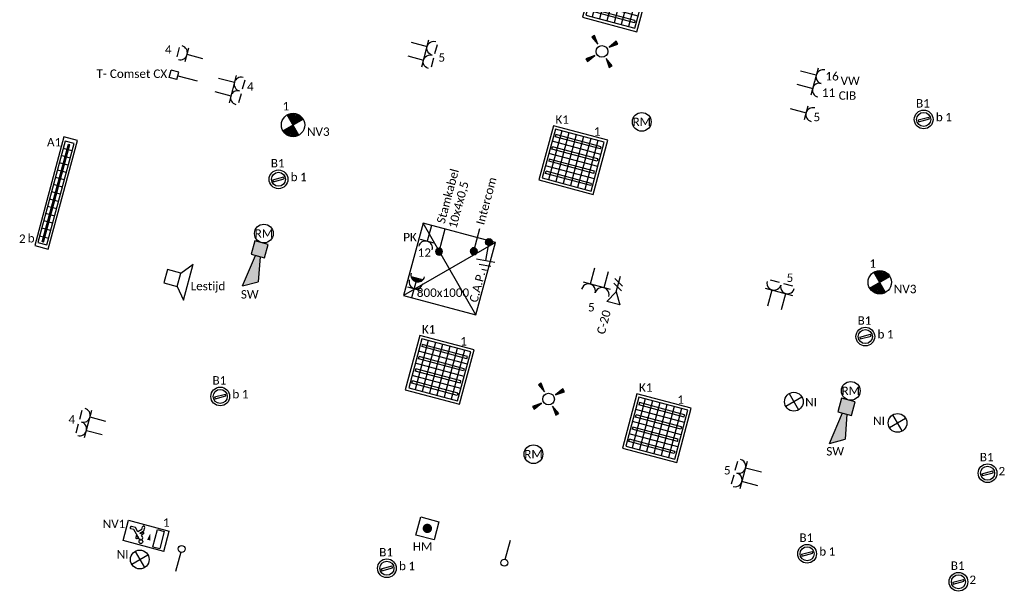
# Model space of a CAD drawing. Header units: millimetres. Extents: x -197899 to 120983, y -4228 to 45370.
# Tile 169 of 200: x 9922 to 20434, y 4915 to 11038. Entities that reach past the tile are written whole.
import ezdxf
from ezdxf.enums import TextEntityAlignment as Align

# ---------------------------------------------------------------- set-up
doc = ezdxf.new("R2010")
doc.units = ezdxf.units.MM
for name, color, linetype in [('BL$9----', 1, 'Continuous'), ('EL6121--', 3, 'Continuous'), ('EL6132--', 3, 'Continuous'), ('EL6222--', 3, 'Continuous'), ('EL6311--', 3, 'Continuous'), ('EL6350--', 3, 'Continuous'), ('EL6421--', 3, 'Continuous'), ('EL6422--', 3, 'Continuous'), ('EL6441--', 3, 'Continuous'), ('EL6511--', 3, 'Continuous'), ('EL6811--', 3, 'Continuous')]:
    doc.layers.add(name, color=color, linetype=linetype)
doc.styles.add('STABICAD-012', font='ISOCP.SHX', dxfattribs={"height": 1.2})
doc.styles.add('STABICAD-018', font='calibri.ttf', dxfattribs={"height": 180})

# ---------------------------------------------------------------- blocks, each defined once
blk = doc.blocks.new('E00125CP')
at = {"color": 0, "linetype": 'Continuous'}
for p, q in [((-2.5, 6.5), (-0.5, 6.5)), ((0.5, 6.5), (2.5, 6.5))]:
    blk.add_line(p, q, dxfattribs=at)
blk = doc.blocks.new('*U354')
at = {"color": 0, "linetype": 'Continuous'}
for p, q in [((-3, 4.5), (3, 4.5)), ((-1.5, 1), (-1.5, 4.5)), ((1.5, 1), (1.5, 4.5))]:
    blk.add_line(p, q, dxfattribs=at)
for centre in [(-1.5, 6), (1.5, 6)]:
    blk.add_arc(centre, 1.5, 180, 0, dxfattribs=at)
at = {"color": 0, "linetype": 'ByBlock'}
blk.add_blockref('E00125CP', (0, 0), dxfattribs=at)
at = {"color": 0, "linetype": 'Continuous', "style": 'STABICAD-018'}
for tag, p in [('PANEL', (0, 11.5)), ('CIRCUIT', (0, 8.5)), ('SUBCIRCUIT', (4.5, 8.5)), ('ARTICLECODE', (0, 0))]:
    blk.add_attdef(tag, text='', height=1.8, dxfattribs=at).set_placement(p, align=Align.MIDDLE)
at = {"color": 0, "linetype": 'Continuous', "style": 'STABICAD-018', "flags": 1}
blk.add_attdef('POWERCODE', text='', height=1.8, dxfattribs=at).set_placement((13, 8.5), align=Align.MIDDLE)
blk = doc.blocks.new('*U353')
at = {"color": 0, "linetype": 'Continuous'}
for p, q in [((-3, 4.5), (3, 4.5)), ((-1.5, 1), (-1.5, 4.5)), ((1.5, 1), (1.5, 4.5))]:
    blk.add_line(p, q, dxfattribs=at)
for centre in [(-1.5, 6), (1.5, 6)]:
    blk.add_arc(centre, 1.5, 180, 0, dxfattribs=at)
at = {"color": 0, "linetype": 'ByBlock'}
blk.add_blockref('E00125CP', (0, 0), dxfattribs=at)
at = {"color": 0, "linetype": 'Continuous', "style": 'STABICAD-018'}
for tag, p in [('PANEL', (0, 11.5)), ('CIRCUIT', (0, 8.5)), ('SUBCIRCUIT', (4.5, 8.5)), ('ARTICLECODE', (0, 0))]:
    blk.add_attdef(tag, text='', height=1.8, dxfattribs=at).set_placement(p, align=Align.MIDDLE)
at = {"color": 0, "linetype": 'Continuous', "style": 'STABICAD-018', "flags": 1}
blk.add_attdef('POWERCODE', text='', height=1.8, dxfattribs=at).set_placement((13, 8.5), align=Align.MIDDLE)
blk = doc.blocks.new('*U355')
at = {"color": 0, "linetype": 'Continuous'}
for p, q in [((-3, 4.5), (3, 4.5)), ((-1.5, 1), (-1.5, 4.5)), ((1.5, 1), (1.5, 4.5))]:
    blk.add_line(p, q, dxfattribs=at)
for centre in [(-1.5, 6), (1.5, 6)]:
    blk.add_arc(centre, 1.5, 180, 0, dxfattribs=at)
at = {"color": 0, "linetype": 'ByBlock'}
blk.add_blockref('E00125CP', (0, 0), dxfattribs=at)
at = {"color": 0, "linetype": 'Continuous', "style": 'STABICAD-018'}
for tag, p in [('PANEL', (0, 11.5)), ('CIRCUIT', (0, 8.5)), ('SUBCIRCUIT', (4.5, 8.5)), ('ARTICLECODE', (0, 0))]:
    blk.add_attdef(tag, text='', height=1.8, dxfattribs=at).set_placement(p, align=Align.MIDDLE)
at = {"color": 0, "linetype": 'Continuous', "style": 'STABICAD-018', "flags": 1}
blk.add_attdef('POWERCODE', text='', height=1.8, dxfattribs=at).set_placement((13, 8.5), align=Align.MIDDLE)
blk = doc.blocks.new('*U322')
at = {"color": 0, "linetype": 'Continuous'}
for p, q in [((-3, 4.5), (3, 4.5)), ((-1.5, 1), (-1.5, 4.5)), ((1.5, 1), (1.5, 4.5))]:
    blk.add_line(p, q, dxfattribs=at)
for centre in [(-1.5, 6), (1.5, 6)]:
    blk.add_arc(centre, 1.5, 180, 0, dxfattribs=at)
at = {"color": 0, "linetype": 'ByBlock'}
blk.add_blockref('E00125CP', (0, 0), dxfattribs=at)
at = {"color": 0, "linetype": 'Continuous', "style": 'STABICAD-018'}
for tag, p in [('PANEL', (0, 11.5)), ('CIRCUIT', (0, 8.5)), ('SUBCIRCUIT', (4.5, 8.5)), ('ARTICLECODE', (0, 0))]:
    blk.add_attdef(tag, text='', height=1.8, dxfattribs=at).set_placement(p, align=Align.MIDDLE)
at = {"color": 0, "linetype": 'Continuous', "style": 'STABICAD-018', "flags": 1}
blk.add_attdef('POWERCODE', text='', height=1.8, dxfattribs=at).set_placement((13, 8.5), align=Align.MIDDLE)
blk = doc.blocks.new('E00411')
for p, q in [((-2.4, 2.89), (-2.89, 2.4)), ((-2.89, 2.4), (-1.24, 1.24)), ((-1.24, 1.24), (-2.4, 2.89)), ((2.4, 2.89), (1.24, 1.24)), ((1.24, 1.24), (2.89, 2.4)), ((2.89, 2.4), (2.4, 2.89)), ((-1.24, -1.24), (-2.89, -2.4)), ((-2.4, -2.89), (-1.24, -1.24)), ((1.24, -1.24), (2.4, -2.89)), ((2.89, -2.4), (1.24, -1.24)), ((-2.89, -2.4), (-2.4, -2.89)), ((2.4, -2.89), (2.89, -2.4))]:
    blk.add_line(p, q)
at = {"color": 0, "linetype": 'Continuous'}
blk.add_circle((0, 0), 1.25, dxfattribs=at)
for points in [[(-2.89, 2.4), (-2.4, 2.89), (-1.24, 1.24)], [(2.4, 2.89), (2.89, 2.4), (1.24, 1.24)], [(-2.4, -2.89), (-2.89, -2.4), (-1.24, -1.24)], [(2.89, -2.4), (2.4, -2.89), (1.24, -1.24)]]:
    blk.add_solid(points, dxfattribs=at)
at = {"color": 0, "linetype": 'Continuous', "style": 'STABICAD-018'}
for tag, p in [('SWITCHCODE', (0, 4.64)), ('ARTICLECODE', (0, 0))]:
    blk.add_attdef(tag, text='', height=1.8, dxfattribs=at).set_placement(p, align=Align.MIDDLE)
blk = doc.blocks.new('111304CP')
at = {"color": 0, "linetype": 'Continuous'}
blk.add_line((1, 6.5), (-1, 6.5), dxfattribs=at)
blk = doc.blocks.new('*U383')
at = {"color": 0, "linetype": 'Continuous'}
for p, q in [((-1.5, 4.5), (1.5, 4.5)), ((0, 1), (0, 4.5))]:
    blk.add_line(p, q, dxfattribs=at)
blk.add_arc((0, 6), 1.5, 180, 0, dxfattribs=at)
at = {"color": 0, "linetype": 'ByBlock'}
blk.add_blockref('111304CP', (0, 0), dxfattribs=at)
at = {"color": 0, "linetype": 'Continuous', "style": 'STABICAD-018'}
for tag, p in [('PANEL', (0, 11.5)), ('CIRCUIT', (0, 8.5)), ('SUBCIRCUIT', (4.5, 8.5)), ('ARTICLECODE', (0, 0))]:
    blk.add_attdef(tag, text='', height=1.8, dxfattribs=at).set_placement(p, align=Align.MIDDLE)
at = {"color": 0, "linetype": 'Continuous', "style": 'STABICAD-018', "flags": 1}
blk.add_attdef('POWERCODE', text='', height=1.8, dxfattribs=at).set_placement((13, 8.5), align=Align.MIDDLE)
blk = doc.blocks.new('111304')
at = {"color": 0, "linetype": 'Continuous'}
for p, q in [((-1.5, 4.5), (1.5, 4.5)), ((0, 1), (0, 4.5))]:
    blk.add_line(p, q, dxfattribs=at)
blk.add_arc((0, 6), 1.5, 180, 0, dxfattribs=at)
at = {"color": 0, "linetype": 'Continuous', "style": 'STABICAD-018'}
for tag, p in [('PANEL', (0, 11.5)), ('CIRCUIT', (0, 8.5)), ('SUBCIRCUIT', (4.5, 8.5)), ('ARTICLECODE', (0, 0))]:
    blk.add_attdef(tag, text='', height=1.8, dxfattribs=at).set_placement(p, align=Align.MIDDLE)
at = {"color": 0, "linetype": 'Continuous', "style": 'STABICAD-018', "flags": 1}
blk.add_attdef('POWERCODE', text='', height=1.8, dxfattribs=at).set_placement((13, 8.5), align=Align.MIDDLE)
blk = doc.blocks.new('*U328')
at = {"color": 0, "linetype": 'Continuous'}
for p, q in [((-3, 4.5), (3, 4.5)), ((-1.5, 1), (-1.5, 4.5)), ((1.5, 1), (1.5, 4.5))]:
    blk.add_line(p, q, dxfattribs=at)
for centre in [(-1.5, 6), (1.5, 6)]:
    blk.add_arc(centre, 1.5, 180, 0, dxfattribs=at)
at = {"color": 0, "linetype": 'ByBlock'}
blk.add_blockref('E00125CP', (0, 0), dxfattribs=at)
at = {"color": 0, "linetype": 'Continuous', "style": 'STABICAD-018'}
for tag, p in [('PANEL', (0, 11.5)), ('CIRCUIT', (0, 8.5)), ('SUBCIRCUIT', (4.5, 8.5)), ('ARTICLECODE', (0, 0))]:
    blk.add_attdef(tag, text='', height=1.8, dxfattribs=at).set_placement(p, align=Align.MIDDLE)
at = {"color": 0, "linetype": 'Continuous', "style": 'STABICAD-018', "flags": 1}
blk.add_attdef('POWERCODE', text='', height=1.8, dxfattribs=at).set_placement((13, 8.5), align=Align.MIDDLE)
blk = doc.blocks.new('1115C2J')
at = {"color": 0, "linetype": 'Continuous'}
for p, q in [((-4.5, 5.5), (4.5, 5.5)), ((-4.5, 1), (-4.5, 5.5)), ((-2.68, 4.35), (-3.52, 4.35)), ((-1.94, 3.61), (-2.68, 4.35)), ((-1.24, 4.31), (-1.94, 3.61)), ((-1.24, 4.31), (-1.24, 4.91)), ((-0.76, 4.11), (-0.76, 4.91)), ((2, 5.15), (3.5, 5.15)), ((2, 1.35), (2, 5.15)), ((3.5, 5.15), (3.5, 1.35)), ((4.5, 1), (4.5, 5.5)), ((-2.88, 3.87), (-3.52, 3.87)), ((-1.27, 2.26), (-2.88, 3.87)), ((-1.94, 2.93), (-2.04, 2.83)), ((-2.04, 2.83), (-2.04, 2.34)), ((-0.99, 2.14), (-1.84, 2.14)), ((-1.71, 2.7), (-1.72, 2.7)), ((-1.72, 2.7), (-1.72, 2.46)), ((-1.47, 2.46), (-1.72, 2.46)), ((-1.37, 3.5), (-0.76, 4.11)), ((-1.23, 3.35), (-1.37, 3.5)), ((-0.87, 3.71), (-1.23, 3.35)), ((-0.65, 3.49), (-1.01, 3.13)), ((-0.71, 2.83), (-1.01, 3.13)), ((4.5, 1), (-4.5, 1)), ((2, 1.35), (3.5, 1.35))]:
    blk.add_line(p, q, dxfattribs=at)
blk.add_lwpolyline([(0.75, 4, 0, 0.7, 0), (0.75, 2.5, 0.7, 0.7, 0)], format="xyseb", dxfattribs=at)
blk.add_circle((-0.76, 1.75), 0.4, dxfattribs=at)
for centre, radius, start, end in [((-3.52, 4.11), 0.24, 90, 270), ((-1, 4.91), 0.24, 0, 180), ((-1.84, 2.34), 0.2, 180, 270), ((-0.99, 2.54), 0.4, 225, 45), ((-0.76, 3.6), 0.16, 315, 135)]:
    blk.add_arc(centre, radius, start, end, dxfattribs=at)
at = {"color": 0, "linetype": 'Continuous', "style": 'STABICAD-018'}
for tag, p in [('PANEL', (0, 15.17)), ('CIRCUIT', (0, 12.17)), ('SUBCIRCUIT', (4.5, 12.17)), ('LIGHTFIXTURECODE', (0, 8))]:
    blk.add_attdef(tag, text='', height=1.8, dxfattribs=at).set_placement(p, align=Align.MIDDLE)
blk = doc.blocks.new('*U512')
at = {"linetype": 'Continuous'}
for p, q in [((-57, -21), (47, 39)), ((-47, -39), (57, 21)), ((57, 21), (47, 39)), ((-57, -21), (-47, -39))]:
    blk.add_line(p, q, dxfattribs=at)
for radius in [100, 75]:
    blk.add_circle((0, 0), radius, dxfattribs=at)
at = {"color": 0, "linetype": 'Continuous', "style": 'STABICAD-018'}
for tag, p in [('LIGHTFIXTURECODE', (0, 225)), ('PANEL', (0, -225))]:
    blk.add_attdef(tag, text='', height=180, dxfattribs=at).set_placement(p, align=Align.MIDDLE)
for tag, p in [('CIRCUIT', (150, 0)), ('SWITCHCODE', (250, 0)), ('SUBCIRCUIT', (350, 0))]:
    blk.add_attdef(tag, text='', height=180, dxfattribs=at).set_placement(p, align=Align.MIDDLE_LEFT)
blk = doc.blocks.new('VB654NVI')
at = {"color": 0, "linetype": 'Continuous'}
for p, q in [((-1.41, 1.59), (1.41, 4.41)), ((-1.41, 4.41), (1.41, 1.59))]:
    blk.add_line(p, q, dxfattribs=at)
blk.add_circle((0, 3), 2, dxfattribs=at)
at = {"color": 0, "linetype": 'Continuous', "style": 'STABICAD-018'}
for tag, p in [('ARTICLECODE', (-2.66, 12.86)), ('FIREPROTECTION_PANEL', (0, 9.85)), ('CODING', (0, 7))]:
    blk.add_attdef(tag, text='', height=1.8, dxfattribs=at).set_placement(p, align=Align.MIDDLE)
blk = doc.blocks.new('E00124')
at = {"color": 0, "linetype": 'Continuous'}
for p, q in [((-2, 5), (2, 5)), ((-2, 1), (-2, 5)), ((2, 5), (2, 1)), ((2, 1), (-2, 1))]:
    blk.add_line(p, q, dxfattribs=at)
at = {"color": 0, "linetype": 'Continuous', "const_width": 1}
blk.add_lwpolyline([(-0.5, 3, 1), (0.5, 3, 1)], format="xyb", close=True, dxfattribs=at)
at = {"color": 0, "linetype": 'Continuous', "style": 'STABICAD-018'}
for tag, p in [('CODING1', (-2.83, 5.24)), ('CODING2', (-2.55, 2.78)), ('ARTICLECODE', (0, 0)), ('FIREPROTECTION_PANEL', (-0.72, -2.09)), ('FIREPROTECTION_ZONE', (-1.56, -4.07)), ('FIREPROTECTION_HARDWARENUMBER', (6.03, -6.25))]:
    blk.add_attdef(tag, text='', height=1.8, dxfattribs=at).set_placement(p, align=Align.MIDDLE)
blk = doc.blocks.new('E00028')
at = {"color": 0, "linetype": 'Continuous'}
for p, q in [((1.5, 11), (-1.5, 9.27)), ((1.5, 11), (0.5, 4)), ((-0.5, 4), (-1.5, 9.27)), ((-1.5, 4), (-1.5, 1)), ((1.5, 4), (-1.5, 4)), ((1.5, 1), (1.5, 4)), ((-1.5, 1), (1.5, 1))]:
    blk.add_line(p, q, dxfattribs=at)
for points in [[(-1.5, 9.27), (1.5, 11), (-0.5, 4), (0.5, 4)], [(-1.5, 4), (1.5, 4), (-1.5, 1), (1.5, 1)]]:
    blk.add_solid(points, dxfattribs=at)
at = {"color": 0, "linetype": 'Continuous', "style": 'STABICAD-018'}
for tag, p in [('CODING1', (-1.31, 4.93)), ('CODING2', (-1.04, 2.46)), ('ARTICLECODE', (0, 0)), ('FIREPROTECTION_PANEL', (0.53, -2.59)), ('FIREPROTECTION_ZONE', (-0.04, -4.38)), ('FIREPROTECTION_HARDWARENUMBER', (7.36, -6.83))]:
    blk.add_attdef(tag, text='', height=1.8, dxfattribs=at).set_placement(p, align=Align.MIDDLE)
blk = doc.blocks.new('E00020')
at = {"color": 0, "linetype": 'Continuous'}
blk.add_circle((0, 0), 2, dxfattribs=at)
at = {"color": 0, "linetype": 'Continuous', "style": 'STABICAD-018'}
for tag, p in [('CODING1', (0.68, 7.74)), ('CODING2', (0.95, 5.28)), ('ARTICLECODE', (0, 0)), ('FIREPROTECTION_PANEL', (0.1, -3.37)), ('FIREPROTECTION_ZONE', (1.58, -6.46)), ('FIREPROTECTION_HARDWARENUMBER', (7.57, -7.83))]:
    blk.add_attdef(tag, text='', height=1.8, dxfattribs=at).set_placement(p, align=Align.MIDDLE)
blk = doc.blocks.new('090907')
at = {"color": 0, "linetype": 'Continuous'}
for p, q in [((4, 6), (-4, 6)), ((-1.5, 4), (-4, 6)), ((1.5, 4), (4, 6)), ((1.5, 4), (-1.5, 4)), ((-1.5, 4), (-1.5, 1)), ((1.5, 1), (1.5, 4)), ((-1.5, 1), (1.5, 1))]:
    blk.add_line(p, q, dxfattribs=at)
at = {"color": 0, "linetype": 'Continuous', "style": 'STABICAD-018'}
for tag, p in [('SWITCHCODE', (0, 8)), ('ARTICLECODE', (0, 0))]:
    blk.add_attdef(tag, text='', height=1.8, dxfattribs=at).set_placement(p, align=Align.MIDDLE)
blk = doc.blocks.new('E00481')
at = {"color": 0, "linetype": 'Continuous'}
for p, q in [((400, 800), (-400, 800)), ((-400, 800), (-400, 0)), ((-400, 0), (400, 800)), ((-400, 800), (400, 0)), ((400, 0), (400, 800)), ((-400, 0), (400, 0))]:
    blk.add_line(p, q, dxfattribs=at)
at = {"color": 0, "linetype": 'Continuous', "style": 'STABICAD-018'}
blk.add_attdef('ARTICLECODE', text='', height=1.8, dxfattribs=at).set_placement((0, 0), align=Align.MIDDLE)
blk = doc.blocks.new('CAP-BADK')
at = {"color": 0, "linetype": 'Continuous'}
for p, q in [((4.6, 5.64), (3.89, 6.35)), ((2.83, 4.58), (0.53, 2.28)), ((4.24, 3.16), (1.41, 5.99)), ((4.42, 4.4), (2.65, 6.17))]:
    blk.add_line(p, q, dxfattribs=at)
at = {"color": 0, "linetype": 'Continuous', "const_width": 0.75}
blk.add_lwpolyline([(-0.27, 2.02, 1), (0.27, 1.48, 1)], format="xyb", close=True, dxfattribs=at)
at = {"color": 0, "linetype": 'Continuous'}
blk.add_circle((0, 1.75), 0.75, dxfattribs=at)
at = {"color": 0, "linetype": 'Continuous', "style": 'STABICAD-018'}
for tag, p in [('TEXT1', (8, 4.25)), ('ARTICLECODE', (0, 0))]:
    blk.add_attdef(tag, text='', height=1.8, dxfattribs=at).set_placement(p, align=Align.MIDDLE)
at = {"layer": 'BL$9----', "color": 1, "style": 'STABICAD-012', "flags": 1}
blk.add_attdef('E_TEXT1', (0, 0), '', height=90, dxfattribs=at)
blk = doc.blocks.new('*U511')
at = {"linetype": 'Continuous'}
for p, q in [((300, 300), (-300, 300)), ((-300, 300), (-300, -300)), ((270, 270), (-270, 270)), ((-270, 270), (-270, -270)), ((250, 215), (-250, 215)), ((-250, 215), (-250, 190)), ((-200, 270), (-200, -270)), ((-120, 270), (-120, -270)), ((-40, 270), (-40, -270)), ((40, 270), (40, -270)), ((120, 270), (120, -270)), ((200, 270), (200, -270)), ((250, 190), (250, 215)), ((270, -270), (270, 270)), ((300, -300), (300, 300)), ((270, 135), (-270, 135)), ((250, 190), (-250, 190)), ((270, 0), (-270, 0)), ((250, 80), (-250, 80)), ((-250, 55), (-250, 80)), ((250, 55), (-250, 55)), ((250, 80), (250, 55)), ((250, -55), (-250, -55)), ((-250, -55), (-250, -80)), ((250, -80), (-250, -80)), ((250, -80), (250, -55)), ((270, -135), (-270, -135)), ((250, -190), (-250, -190)), ((-250, -215), (-250, -190)), ((250, -190), (250, -215)), ((-300, -300), (300, -300)), ((-270, -270), (270, -270)), ((250, -215), (-250, -215))]:
    blk.add_line(p, q, dxfattribs=at)
at = {"color": 0, "linetype": 'Continuous', "style": 'STABICAD-018'}
for tag, p in [('SWITCHCODE', (300, 300)), ('SUBCIRCUIT', (400, 300)), ('CIRCUIT', (200, 300))]:
    blk.add_attdef(tag, text='', height=180, dxfattribs=at).set_placement(p, align=Align.BOTTOM_RIGHT)
blk.add_attdef('LIGHTFIXTURECODE', text='', height=180, dxfattribs=at).set_placement((-900, 300), align=Align.BOTTOM_LEFT)
blk.add_attdef('PANEL', text='', height=180, dxfattribs=at).set_placement((0, -450), align=Align.MIDDLE)
blk = doc.blocks.new('E00144')
at = {"color": 0, "linetype": 'Continuous'}
blk.add_line((0, 6), (0, 1), dxfattribs=at)
at = {"color": 0, "linetype": 'Continuous', "const_width": 0.75}
blk.add_lwpolyline([(-0.375, 6, 1), (0.375, 6, 1)], format="xyb", close=True, dxfattribs=at)
at = {"color": 0, "linetype": 'Continuous'}
blk.add_circle((0, 6), 0.75, dxfattribs=at)
at = {"color": 0, "linetype": 'Continuous', "style": 'STABICAD-018'}
for tag, p in [('COMMENT1', (0, 12)), ('TELECOM1', (0, 9)), ('TEXT1', (2.5, 6)), ('ARTICLECODE', (0, 0))]:
    blk.add_attdef(tag, text='', height=1.8, dxfattribs=at).set_placement(p, align=Align.MIDDLE)
blk = doc.blocks.new('THERM-TK-L')
at = {"color": 0, "linetype": 'Continuous'}
for p, q in [((-0.83, 5.25), (-0.83, 6.92)), ((-0.83, 6.92), (0.83, 6.92)), ((0.83, 5.25), (0.83, 6.92)), ((-0.83, 5.25), (0.83, 5.25)), ((0, 5.25), (0, 1))]:
    blk.add_line(p, q, dxfattribs=at)
at = {"color": 0, "linetype": 'Continuous', "style": 'STABICAD-018'}
for tag, p in [('TEXT1', (4, 6)), ('ARTICLECODE', (0, 0))]:
    blk.add_attdef(tag, text='', height=1.8, dxfattribs=at).set_placement(p, align=Align.MIDDLE)
blk = doc.blocks.new('E00153')
at = {"color": 0, "linetype": 'Continuous'}
for p, q in [((-1.44, 7), (1.44, 7)), ((0, 4.5), (-1.44, 7)), ((0, 4.5), (1.44, 7)), ((0, 4.5), (0, 1)), ((-1, 4), (1, 2.85)), ((-1, 3), (1, 1.85))]:
    blk.add_line(p, q, dxfattribs=at)
at = {"color": 0, "linetype": 'Continuous', "style": 'STABICAD-018'}
for tag, p in [('COMMENT1', (-6, 12)), ('COMMENT2', (6, 12)), ('DATACOM1', (-6, 9)), ('DATACOM2', (6, 9)), ('TEXT1', (2.5, 6)), ('ARTICLECODE', (0, 0))]:
    blk.add_attdef(tag, text='', height=1.8, dxfattribs=at).set_placement(p, align=Align.MIDDLE)
blk = doc.blocks.new('*U510')
at = {"linetype": 'Continuous'}
for p, q in [((600, 75), (-600, 75)), ((-600, 75), (-600, -75)), ((560, 50), (-560, 50)), ((-560, 50), (-560, -50)), ((540, 7.5), (-540, 7.5)), ((-540, -7.5), (-540, 7.5)), ((-480, 50), (-480, -50)), ((-400, 50), (-400, -50)), ((-320, 50), (-320, -50)), ((-240, 50), (-240, -50)), ((-160, 50), (-160, -50)), ((-80, 50), (-80, -50)), ((0, 50), (0, -50)), ((80, 50), (80, -50)), ((160, 50), (160, -50)), ((240, 50), (240, -50)), ((320, 50), (320, -50)), ((400, 50), (400, -50)), ((490, 50), (490, -50)), ((540, 7.5), (540, -7.5)), ((560, -50), (560, 50)), ((600, -75), (600, 75)), ((-600, -75), (600, -75)), ((-560, -50), (560, -50)), ((540, -7.5), (-540, -7.5))]:
    blk.add_line(p, q, dxfattribs=at)
at = {"color": 0, "linetype": 'Continuous', "style": 'STABICAD-018'}
for tag, p in [('SWITCHCODE', (600, 75)), ('SUBCIRCUIT', (700, 75)), ('CIRCUIT', (500, 75))]:
    blk.add_attdef(tag, text='', height=180, dxfattribs=at).set_placement(p, align=Align.BOTTOM_RIGHT)
blk.add_attdef('LIGHTFIXTURECODE', text='', height=180, dxfattribs=at).set_placement((-600, 75), align=Align.BOTTOM_LEFT)
blk.add_attdef('PANEL', text='', height=180, dxfattribs=at).set_placement((0, -225), align=Align.MIDDLE)
blk = doc.blocks.new('E00018EL')
at = {"color": 0, "linetype": 'Continuous'}
for p, q in [((-1.77, 1.73), (1.77, 5.27)), ((1.77, 1.73), (-1.77, 5.27))]:
    blk.add_line(p, q, dxfattribs=at)
at = {"color": 0, "linetype": 'Continuous', "const_width": 2.5}
for points in [[(-0.88, 4.38, -0.198912), (0, 4.75, -0.198912), (0.88, 4.38, -1)], [(-0.88, 2.62, 0.198912), (0, 2.25, 0.198912), (0.88, 2.62, 1)]]:
    blk.add_lwpolyline(points, format="xyb", dxfattribs=at)
blk = doc.blocks.new('*U500')
at = {"color": 0, "linetype": 'Continuous'}
blk.add_circle((0, 3.5), 2.5, dxfattribs=at)
blk.add_blockref('E00018EL', (0, 0), dxfattribs=at)
at = {"color": 0, "linetype": 'Continuous', "style": 'STABICAD-018'}
for tag, p in [('PANEL', (0, 11.5)), ('CIRCUIT', (0, 8.5)), ('SUBCIRCUIT', (4.5, 8.5)), ('LIGHTFIXTURECODE', (0, 3.5)), ('SWITCHCODE', (4.5, 2.5))]:
    blk.add_attdef(tag, text='', height=1.8, dxfattribs=at).set_placement(p, align=Align.MIDDLE)
blk = doc.blocks.new('E00128')
at = {"color": 0, "linetype": 'Continuous'}
blk.add_line((0, 5.25), (0, 1), dxfattribs=at)
blk.add_circle((0, 6), 0.75, dxfattribs=at)
at = {"color": 0, "linetype": 'Continuous', "style": 'STABICAD-018'}
for tag, p in [('TEXT1', (0, 9)), ('ARTICLECODE', (0, 0))]:
    blk.add_attdef(tag, text='', height=1.8, dxfattribs=at).set_placement(p, align=Align.MIDDLE)
blk = doc.blocks.new('E00126')
at = {"color": 0, "linetype": 'Continuous'}
for p, q in [((-3, 4.5), (3, 4.5)), ((-1.5, 1), (-1.5, 4.5)), ((1.5, 1), (1.5, 4.5))]:
    blk.add_line(p, q, dxfattribs=at)
for centre in [(-1.5, 6), (1.5, 6)]:
    blk.add_arc(centre, 1.5, 180, 0, dxfattribs=at)
at = {"color": 0, "linetype": 'Continuous', "style": 'STABICAD-018'}
for tag, p in [('PANEL', (0, 11.5)), ('CIRCUIT', (0, 8.5)), ('SUBCIRCUIT', (4.5, 8.5)), ('ARTICLECODE', (0, 0))]:
    blk.add_attdef(tag, text='', height=1.8, dxfattribs=at).set_placement(p, align=Align.MIDDLE)
at = {"color": 0, "linetype": 'Continuous', "style": 'STABICAD-018', "flags": 1}
blk.add_attdef('POWERCODE', text='', height=1.8, dxfattribs=at).set_placement((13, 8.5), align=Align.MIDDLE)
blk = doc.blocks.new('111304AW')
at = {"color": 0, "linetype": 'Continuous'}
for p, q in [((1.3, 5.25), (-1.3, 5.25)), ((1.16, 5.05), (-1.16, 5.05)), ((0.96, 4.85), (-0.96, 4.85)), ((0.65, 4.65), (-0.65, 4.65)), ((0, 1), (0, 4.5)), ((-1.5, 3), (1.5, 3))]:
    blk.add_line(p, q, dxfattribs=at)
for centre in [(0, 6), (0, 4.5)]:
    blk.add_arc(centre, 1.5, 180, 0, dxfattribs=at)
at = {"color": 0, "linetype": 'Continuous', "style": 'STABICAD-018'}
for tag, p in [('PANEL', (0, 11.5)), ('CIRCUIT', (0, 8.5)), ('SUBCIRCUIT', (4.5, 8.5)), ('ARTICLECODE', (0, 0))]:
    blk.add_attdef(tag, text='', height=1.8, dxfattribs=at).set_placement(p, align=Align.MIDDLE)
at = {"color": 0, "linetype": 'Continuous', "style": 'STABICAD-018', "flags": 1}
blk.add_attdef('POWERCODE', text='', height=1.8, dxfattribs=at).set_placement((13, 8.5), align=Align.MIDDLE)

msp = doc.modelspace()

# ---------------------------------------------------------------- block references
at = {"layer": 'EL6121--', "linetype": 'Continuous'}
ref = msp.add_blockref('CAP-BADK', (14882, 8736), dxfattribs=dict(at, xscale=49.99999999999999, yscale=49.99999999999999, rotation=215))
ref.add_attrib('TEXT1', 'C.A.P.', dxfattribs={"layer": '0', "color": 0, "linetype": 'ByBlock', "height": 90, "rotation": 75, "style": 'STABICAD-018'}).set_placement((14807, 8186), align=Align.MIDDLE)
at = {"layer": 'EL6132--', "linetype": 'Continuous', "xscale": 50, "yscale": 50}
for p, rotation in [((15174, 5531), 165.0000000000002), ((11573, 5099), 345.0000000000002)]:
    msp.add_blockref('E00128', p, dxfattribs=dict(at, rotation=rotation))
at = {"layer": 'EL6222--', "linetype": 'Continuous'}
ref = msp.add_blockref('*U353', (14035, 10737), dxfattribs=dict(at, xscale=-50, yscale=50, rotation=255.1459611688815))
ref.add_attrib('CIRCUIT', '5', dxfattribs={"layer": '0', "color": 170, "linetype": 'ByBlock', "height": 90, "style": 'STABICAD-018'}).set_placement((14428, 10634), align=Align.MIDDLE)
ref = msp.add_blockref('*U383', (11927, 10607), dxfattribs=dict(at, xscale=50, yscale=50, rotation=74.9978578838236))
ref.add_attrib('CIRCUIT', '4', dxfattribs={"layer": '0', "color": 170, "linetype": 'ByBlock', "height": 90, "style": 'STABICAD-018'}).set_placement((11508, 10719), align=Align.MIDDLE)
ref = msp.add_blockref('111304', (18208, 10506), dxfattribs=dict(at, xscale=50.00000000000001, yscale=50.00000000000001, rotation=255.0193805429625))
ref.add_attrib('ARTICLECODE', 'VW', dxfattribs={"layer": '0', "color": 7, "linetype": 'ByBlock', "height": 90, "style": 'STABICAD-018'}).set_placement((18788, 10386), align=Align.MIDDLE)
ref.add_attrib('CIRCUIT', '16', dxfattribs={"layer": '0', "color": 170, "linetype": 'ByBlock', "height": 90, "style": 'STABICAD-018'}).set_placement((18595, 10436), align=Align.MIDDLE)
ref = msp.add_blockref('*U328', (11978, 10355), dxfattribs=dict(at, xscale=49.99999999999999, yscale=49.99999999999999, rotation=254.9978578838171))
ref.add_attrib('CIRCUIT', '4', dxfattribs={"layer": '0', "color": 170, "linetype": 'ByBlock', "height": 90, "style": 'STABICAD-018'}).set_placement((12384, 10324), align=Align.MIDDLE)
ref = msp.add_blockref('111304', (18171, 10363), dxfattribs=dict(at, xscale=49.99999999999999, yscale=49.99999999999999, rotation=255))
ref.add_attrib('ARTICLECODE', 'CIB', dxfattribs={"layer": '0', "color": 7, "linetype": 'ByBlock', "height": 90, "style": 'STABICAD-018'}).set_placement((18759, 10228), align=Align.MIDDLE)
ref.add_attrib('CIRCUIT', '11', dxfattribs={"layer": '0', "color": 170, "linetype": 'ByBlock', "height": 90, "style": 'STABICAD-018'}).set_placement((18557, 10259), align=Align.MIDDLE)
ref = msp.add_blockref('111304', (18100, 10101), dxfattribs=dict(at, xscale=50, yscale=50, rotation=255.0193805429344))
ref.add_attrib('CIRCUIT', '5', dxfattribs={"layer": '0', "color": 170, "linetype": 'ByBlock', "height": 90, "style": 'STABICAD-018'}).set_placement((18432, 9998), align=Align.MIDDLE)
ref = msp.add_blockref('111304', (14332, 8890), dxfattribs=dict(at, xscale=50, yscale=50, rotation=165.0140223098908))
ref.add_attrib('CIRCUIT', '12', dxfattribs={"layer": '0', "color": 170, "linetype": 'ByBlock', "height": 90, "style": 'STABICAD-018'}).set_placement((14242, 8552), align=Align.MIDDLE)
ref.add_attrib('POWERCODE', 'PK', dxfattribs={"layer": '0', "color": 7, "linetype": 'ByBlock', "height": 90, "style": 'STABICAD-018'}).set_placement((14089, 8717), align=Align.MIDDLE)
at = {"layer": 'EL6222--', "linetype": 'Continuous', "xscale": 50.00000000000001, "yscale": 50.00000000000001, "zscale": 50.00000000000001, "rotation": 344.9999999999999}
msp.add_blockref('111304AW', (14095, 8023), dxfattribs=at)
at = {"layer": 'EL6222--', "linetype": 'Continuous'}
ref = msp.add_blockref('E00126', (16144, 8413), dxfattribs=dict(at, xscale=50, yscale=50, zscale=50, rotation=165))
ref.add_attrib('CIRCUIT', '5', dxfattribs={"layer": '0', "color": 1, "linetype": 'Continuous', "height": 90, "style": 'STABICAD-018'}).set_placement((16025, 7968), align=Align.MIDDLE)
ref = msp.add_blockref('*U354', (17969, 7916), dxfattribs=dict(at, xscale=49.99999999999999, yscale=49.99999999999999, rotation=345.012633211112))
ref.add_attrib('CIRCUIT', '5', dxfattribs={"layer": '0', "color": 170, "linetype": 'ByBlock', "height": 90, "style": 'STABICAD-018'}).set_placement((18145, 8283), align=Align.MIDDLE)
ref = msp.add_blockref('*U322', (10871, 6665), dxfattribs=dict(at, xscale=50, yscale=50, rotation=74.99785788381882))
ref.add_attrib('CIRCUIT', '4', dxfattribs={"layer": '0', "color": 170, "linetype": 'ByBlock', "height": 90, "style": 'STABICAD-018'}).set_placement((10479, 6772), align=Align.MIDDLE)
ref = msp.add_blockref('*U355', (17869, 6121), dxfattribs=dict(at, xscale=50, yscale=50, rotation=75.00000000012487))
ref.add_attrib('CIRCUIT', '5', dxfattribs={"layer": '0', "color": 170, "linetype": 'ByBlock', "height": 90, "style": 'STABICAD-018'}).set_placement((17476, 6228), align=Align.MIDDLE)
at = {"layer": 'EL6311--', "linetype": 'Continuous'}
ref = msp.add_blockref('*U511', (16298, 11277), dxfattribs=dict(at, rotation=344.9999999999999))
ref.add_attrib('CIRCUIT', '1', dxfattribs={"layer": '0', "color": 170, "linetype": 'ByBlock', "height": 90, "style": 'STABICAD-018'}).set_placement((16588, 11510), align=Align.BOTTOM_RIGHT)
ref.add_attrib('LIGHTFIXTURECODE', 'K1', dxfattribs={"layer": '0', "color": 7, "linetype": 'ByBlock', "height": 90, "style": 'STABICAD-018'}).set_placement((16108, 11639), align=Align.BOTTOM_LEFT)
at = {"layer": 'EL6311--', "linetype": 'Continuous', "xscale": 49.99999999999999, "yscale": 49.99999999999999, "rotation": 255}
for p in [(16138, 10699), (15568, 6988)]:
    msp.add_blockref('E00411', p, dxfattribs=at)
at = {"layer": 'EL6311--', "linetype": 'Continuous'}
ref = msp.add_blockref('*U512', (19573, 9973), dxfattribs=dict(at, rotation=345.0000000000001))
ref.add_attrib('CIRCUIT', '1', dxfattribs={"layer": '0', "color": 170, "linetype": 'ByBlock', "height": 90, "style": 'STABICAD-018'}).set_placement((19803, 9998), align=Align.MIDDLE_LEFT)
ref.add_attrib('LIGHTFIXTURECODE', 'B1', dxfattribs={"layer": '0', "color": 7, "linetype": 'ByBlock', "height": 90, "style": 'STABICAD-018'}).set_placement((19565, 10145), align=Align.MIDDLE)
ref.add_attrib('SUBCIRCUIT', 'b', dxfattribs={"layer": '0', "color": 7, "linetype": 'ByBlock', "height": 90, "style": 'STABICAD-018'}).set_placement((19703, 9998), align=Align.MIDDLE_LEFT)
ref = msp.add_blockref('*U511', (15832, 9539), dxfattribs=dict(at, rotation=344.9999999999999))
ref.add_attrib('CIRCUIT', '1', dxfattribs={"layer": '0', "color": 170, "linetype": 'ByBlock', "height": 90, "style": 'STABICAD-018'}).set_placement((16122, 9772), align=Align.BOTTOM_RIGHT)
ref.add_attrib('LIGHTFIXTURECODE', 'K1', dxfattribs={"layer": '0', "color": 7, "linetype": 'ByBlock', "height": 90, "style": 'STABICAD-018'}).set_placement((15642, 9900), align=Align.BOTTOM_LEFT)
ref = msp.add_blockref('*U510', (10310, 9187), dxfattribs=dict(at, rotation=255))
ref.add_attrib('CIRCUIT', '2', dxfattribs={"layer": '0', "color": 170, "linetype": 'ByBlock', "height": 90, "style": 'STABICAD-018'}).set_placement((9985, 8628), align=Align.BOTTOM_RIGHT)
ref.add_attrib('LIGHTFIXTURECODE', 'A1', dxfattribs={"layer": '0', "color": 7, "linetype": 'ByBlock', "height": 90, "style": 'STABICAD-018'}).set_placement((10213, 9658), align=Align.BOTTOM_LEFT)
ref.add_attrib('SWITCHCODE', 'b', dxfattribs={"layer": '0', "color": 7, "linetype": 'ByBlock', "height": 90, "style": 'STABICAD-018'}).set_placement((10081, 8633), align=Align.BOTTOM_RIGHT)
ref = msp.add_blockref('*U512', (12685, 9334), dxfattribs=dict(at, rotation=345))
ref.add_attrib('CIRCUIT', '1', dxfattribs={"layer": '0', "color": 170, "linetype": 'ByBlock', "height": 90, "style": 'STABICAD-018'}).set_placement((12915, 9359), align=Align.MIDDLE_LEFT)
ref.add_attrib('LIGHTFIXTURECODE', 'B1', dxfattribs={"layer": '0', "color": 7, "linetype": 'ByBlock', "height": 90, "style": 'STABICAD-018'}).set_placement((12676, 9506), align=Align.MIDDLE)
ref.add_attrib('SUBCIRCUIT', 'b', dxfattribs={"layer": '0', "color": 7, "linetype": 'ByBlock', "height": 90, "style": 'STABICAD-018'}).set_placement((12815, 9359), align=Align.MIDDLE_LEFT)
ref = msp.add_blockref('*U511', (14406, 7300), dxfattribs=dict(at, rotation=344.9999999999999))
ref.add_attrib('CIRCUIT', '1', dxfattribs={"layer": '0', "color": 170, "linetype": 'ByBlock', "height": 90, "style": 'STABICAD-018'}).set_placement((14696, 7533), align=Align.BOTTOM_RIGHT)
ref.add_attrib('LIGHTFIXTURECODE', 'K1', dxfattribs={"layer": '0', "color": 7, "linetype": 'ByBlock', "height": 90, "style": 'STABICAD-018'}).set_placement((14216, 7661), align=Align.BOTTOM_LEFT)
ref = msp.add_blockref('*U512', (18950, 7655), dxfattribs=dict(at, rotation=345.0000000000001))
ref.add_attrib('CIRCUIT', '1', dxfattribs={"layer": '0', "color": 170, "linetype": 'ByBlock', "height": 90, "style": 'STABICAD-018'}).set_placement((19180, 7680), align=Align.MIDDLE_LEFT)
ref.add_attrib('LIGHTFIXTURECODE', 'B1', dxfattribs={"layer": '0', "color": 7, "linetype": 'ByBlock', "height": 90, "style": 'STABICAD-018'}).set_placement((18941, 7827), align=Align.MIDDLE)
ref.add_attrib('SUBCIRCUIT', 'b', dxfattribs={"layer": '0', "color": 7, "linetype": 'ByBlock', "height": 90, "style": 'STABICAD-018'}).set_placement((19080, 7680), align=Align.MIDDLE_LEFT)
ref = msp.add_blockref('*U512', (12063, 7016), dxfattribs=dict(at, rotation=345))
ref.add_attrib('CIRCUIT', '1', dxfattribs={"layer": '0', "color": 170, "linetype": 'ByBlock', "height": 90, "style": 'STABICAD-018'}).set_placement((12293, 7041), align=Align.MIDDLE_LEFT)
ref.add_attrib('LIGHTFIXTURECODE', 'B1', dxfattribs={"layer": '0', "color": 7, "linetype": 'ByBlock', "height": 90, "style": 'STABICAD-018'}).set_placement((12054, 7188), align=Align.MIDDLE)
ref.add_attrib('SUBCIRCUIT', 'b', dxfattribs={"layer": '0', "color": 7, "linetype": 'ByBlock', "height": 90, "style": 'STABICAD-018'}).set_placement((12193, 7041), align=Align.MIDDLE_LEFT)
ref = msp.add_blockref('*U511', (16724, 6678), dxfattribs=dict(at, rotation=344.9999999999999))
ref.add_attrib('CIRCUIT', '1', dxfattribs={"layer": '0', "color": 170, "linetype": 'ByBlock', "height": 90, "style": 'STABICAD-018'}).set_placement((17014, 6911), align=Align.BOTTOM_RIGHT)
ref.add_attrib('LIGHTFIXTURECODE', 'K1', dxfattribs={"layer": '0', "color": 7, "linetype": 'ByBlock', "height": 90, "style": 'STABICAD-018'}).set_placement((16534, 7040), align=Align.BOTTOM_LEFT)
ref = msp.add_blockref('*U512', (20255, 6197), dxfattribs=dict(at, rotation=345.0000000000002))
ref.add_attrib('CIRCUIT', '2', dxfattribs={"layer": '0', "color": 170, "linetype": 'ByBlock', "height": 90, "style": 'STABICAD-018'}).set_placement((20372, 6219), align=Align.MIDDLE_LEFT)
ref.add_attrib('LIGHTFIXTURECODE', 'B1', dxfattribs={"layer": '0', "color": 7, "linetype": 'ByBlock', "height": 90, "style": 'STABICAD-018'}).set_placement((20246, 6369), align=Align.MIDDLE)
ref = msp.add_blockref('*U512', (18328, 5337), dxfattribs=dict(at, rotation=345.0000000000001))
ref.add_attrib('CIRCUIT', '1', dxfattribs={"layer": '0', "color": 170, "linetype": 'ByBlock', "height": 90, "style": 'STABICAD-018'}).set_placement((18558, 5362), align=Align.MIDDLE_LEFT)
ref.add_attrib('LIGHTFIXTURECODE', 'B1', dxfattribs={"layer": '0', "color": 7, "linetype": 'ByBlock', "height": 90, "style": 'STABICAD-018'}).set_placement((18320, 5509), align=Align.MIDDLE)
ref.add_attrib('SUBCIRCUIT', 'b', dxfattribs={"layer": '0', "color": 7, "linetype": 'ByBlock', "height": 90, "style": 'STABICAD-018'}).set_placement((18458, 5362), align=Align.MIDDLE_LEFT)
ref = msp.add_blockref('*U512', (13842, 5182), dxfattribs=dict(at, rotation=345.0000000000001))
ref.add_attrib('CIRCUIT', '1', dxfattribs={"layer": '0', "color": 170, "linetype": 'ByBlock', "height": 90, "style": 'STABICAD-018'}).set_placement((14072, 5207), align=Align.MIDDLE_LEFT)
ref.add_attrib('LIGHTFIXTURECODE', 'B1', dxfattribs={"layer": '0', "color": 7, "linetype": 'ByBlock', "height": 90, "style": 'STABICAD-018'}).set_placement((13834, 5354), align=Align.MIDDLE)
ref.add_attrib('SUBCIRCUIT', 'b', dxfattribs={"layer": '0', "color": 7, "linetype": 'ByBlock', "height": 90, "style": 'STABICAD-018'}).set_placement((13972, 5207), align=Align.MIDDLE_LEFT)
ref = msp.add_blockref('*U512', (19944, 5038), dxfattribs=dict(at, rotation=345.0000000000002))
ref.add_attrib('CIRCUIT', '2', dxfattribs={"layer": '0', "color": 170, "linetype": 'ByBlock', "height": 90, "style": 'STABICAD-018'}).set_placement((20061, 5059), align=Align.MIDDLE_LEFT)
ref.add_attrib('LIGHTFIXTURECODE', 'B1', dxfattribs={"layer": '0', "color": 7, "linetype": 'ByBlock', "height": 90, "style": 'STABICAD-018'}).set_placement((19936, 5210), align=Align.MIDDLE)
at = {"layer": 'EL6350--', "linetype": 'Continuous'}
ref = msp.add_blockref('*U500', (12795, 9745), dxfattribs=dict(at, xscale=49.99999999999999, yscale=49.99999999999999, zscale=49.99999999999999, rotation=345))
ref.add_attrib('CIRCUIT', '1', dxfattribs={"layer": '0', "color": 1, "linetype": 'Continuous', "height": 90, "style": 'STABICAD-018'}).set_placement((12764, 10115), align=Align.MIDDLE)
ref.add_attrib('LIGHTFIXTURECODE', 'NV3', dxfattribs={"layer": '0', "color": 1, "linetype": 'Continuous', "height": 90, "style": 'STABICAD-018'}).set_placement((13110, 9842), align=Align.MIDDLE)
ref = msp.add_blockref('*U500', (19059, 8066), dxfattribs=dict(at, xscale=49.99999999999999, yscale=49.99999999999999, zscale=49.99999999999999, rotation=345))
ref.add_attrib('CIRCUIT', '1', dxfattribs={"layer": '0', "color": 1, "linetype": 'Continuous', "height": 90, "style": 'STABICAD-018'}).set_placement((19029, 8436), align=Align.MIDDLE)
ref.add_attrib('LIGHTFIXTURECODE', 'NV3', dxfattribs={"layer": '0', "color": 1, "linetype": 'Continuous', "height": 90, "style": 'STABICAD-018'}).set_placement((19375, 8163), align=Align.MIDDLE)
ref = msp.add_blockref('1115C2J', (11230, 5372), dxfattribs=dict(at, xscale=50, yscale=50, rotation=344.985985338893))
ref.add_attrib('CIRCUIT', '1', dxfattribs={"layer": '0', "color": 170, "linetype": 'ByBlock', "height": 90, "style": 'STABICAD-018'}).set_placement((11486, 5670), align=Align.MIDDLE)
ref.add_attrib('LIGHTFIXTURECODE', 'NV1', dxfattribs={"layer": '0', "color": 7, "linetype": 'ByBlock', "height": 90, "style": 'STABICAD-018'}).set_placement((10929, 5656), align=Align.MIDDLE)
at = {"layer": 'EL6421--', "linetype": 'Continuous'}
ref = msp.add_blockref('090907', (11431, 8313), dxfattribs=dict(at, xscale=50, yscale=50, rotation=254.9978578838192))
ref.add_attrib('ARTICLECODE', 'Lestijd', dxfattribs={"layer": '0', "color": 7, "linetype": 'ByBlock', "height": 90, "style": 'STABICAD-018'}).set_placement((11932, 8186), align=Align.MIDDLE)
at = {"layer": 'EL6422--', "linetype": 'Continuous'}
ref = msp.add_blockref('E00144', (14477, 8852), dxfattribs=dict(at, xscale=-49.99999999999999, yscale=49.99999999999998, rotation=164.9848335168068))
ref.add_attrib('ARTICLECODE', 'Stamkabel', dxfattribs={"layer": '0', "color": 7, "linetype": 'ByBlock', "height": 90, "rotation": 75, "style": 'STABICAD-018'}).set_placement((14489, 9155), align=Align.MIDDLE)
ref.add_attrib('COMMENT1', '10x4x0,5', dxfattribs={"layer": '0', "color": 7, "linetype": 'ByBlock', "height": 90, "rotation": 75, "style": 'STABICAD-018'}).set_placement((14615, 9060), align=Align.MIDDLE)
ref = msp.add_blockref('E00144', (14848, 8856), dxfattribs=dict(at, xscale=-49.99999999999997, yscale=50.00000000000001, rotation=165.0075832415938))
ref.add_attrib('ARTICLECODE', 'Intercom', dxfattribs={"layer": '0', "color": 7, "linetype": 'ByBlock', "height": 90, "rotation": 75, "style": 'STABICAD-018'}).set_placement((14904, 9103), align=Align.MIDDLE)
at = {"layer": 'EL6441--', "linetype": 'Continuous'}
ref = msp.add_blockref('E00481', (14614, 8764), dxfattribs=dict(at, rotation=164.9924167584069))
ref.add_attrib('ARTICLECODE', '800x1000', dxfattribs={"layer": '0', "color": 7, "linetype": 'ByBlock', "height": 90, "style": 'STABICAD-018'}).set_placement((14441, 8126), align=Align.MIDDLE)
ref = msp.add_blockref('E00153', (16349, 8350), dxfattribs=dict(at, xscale=50.00000000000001, yscale=50.00000000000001, rotation=164.9924167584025))
ref.add_attrib('COMMENT2', 'C-20', dxfattribs={"layer": '0', "color": 7, "linetype": 'ByBlock', "height": 90, "rotation": 75, "style": 'STABICAD-018'}).set_placement((16157, 7810), align=Align.MIDDLE)
at = {"layer": 'EL6511--', "linetype": 'Continuous'}
ref = msp.add_blockref('E00020', (16563, 9947), dxfattribs=dict(at, xscale=50, yscale=50, rotation=345.0000000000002))
ref.add_attrib('ARTICLECODE', 'RM', dxfattribs={"layer": '0', "color": 7, "linetype": 'Continuous', "height": 90, "style": 'STABICAD-018'}).set_placement((16563, 9947), align=Align.MIDDLE)
ref = msp.add_blockref('E00020', (12529, 8755), dxfattribs=dict(at, xscale=50, yscale=50, rotation=345.0000000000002))
ref.add_attrib('ARTICLECODE', 'RM', dxfattribs={"layer": '0', "color": 7, "linetype": 'Continuous', "height": 90, "style": 'STABICAD-018'}).set_placement((12529, 8755), align=Align.MIDDLE)
ref = msp.add_blockref('E00028', (12516, 8707), dxfattribs=dict(at, xscale=50.00000000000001, yscale=50.00000000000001, rotation=164.9999999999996))
ref.add_attrib('ARTICLECODE', 'SW', dxfattribs={"layer": '0', "color": 7, "linetype": 'Continuous', "height": 90, "style": 'STABICAD-018'}).set_placement((12378, 8106), align=Align.MIDDLE)
ref = msp.add_blockref('E00020', (18794, 7076), dxfattribs=dict(at, xscale=50, yscale=50, rotation=345.0000000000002))
ref.add_attrib('ARTICLECODE', 'RM', dxfattribs={"layer": '0', "color": 7, "linetype": 'Continuous', "height": 90, "style": 'STABICAD-018'}).set_placement((18794, 7076), align=Align.MIDDLE)
ref = msp.add_blockref('VB654NVI', (18042, 6999), dxfattribs=dict(at, xscale=49.99999999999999, yscale=49.99999999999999, rotation=255))
ref.add_attrib('ARTICLECODE', 'NI', dxfattribs={"layer": '0', "color": 7, "linetype": 'Continuous', "height": 90, "style": 'STABICAD-018'}).set_placement((18371, 6956), align=Align.MIDDLE)
ref = msp.add_blockref('E00028', (18781, 7027), dxfattribs=dict(at, xscale=50.00000000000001, yscale=50.00000000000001, rotation=164.9999999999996))
ref.add_attrib('ARTICLECODE', 'SW', dxfattribs={"layer": '0', "color": 7, "linetype": 'Continuous', "height": 90, "style": 'STABICAD-018'}).set_placement((18628, 6431), align=Align.MIDDLE)
ref = msp.add_blockref('VB654NVI', (19439, 6695), dxfattribs=dict(at, xscale=50, yscale=50, rotation=75.00000000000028))
ref.add_attrib('ARTICLECODE', 'NI', dxfattribs={"layer": '0', "color": 7, "linetype": 'Continuous', "height": 90, "style": 'STABICAD-018'}).set_placement((19096, 6756), align=Align.MIDDLE)
ref = msp.add_blockref('E00020', (15407, 6400), dxfattribs=dict(at, xscale=50, yscale=50, rotation=345.0000000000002))
ref.add_attrib('ARTICLECODE', 'RM', dxfattribs={"layer": '0', "color": 7, "linetype": 'Continuous', "height": 90, "style": 'STABICAD-018'}).set_placement((15407, 6400), align=Align.MIDDLE)
ref = msp.add_blockref('E00124', (14313, 5753), dxfattribs=dict(at, xscale=50.00000000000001, yscale=50.00000000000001, rotation=165.0538730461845))
ref.add_attrib('ARTICLECODE', 'HM', dxfattribs={"layer": '0', "color": 7, "linetype": 'Continuous', "height": 90, "style": 'STABICAD-018'}).set_placement((14223, 5415), align=Align.MIDDLE)
ref = msp.add_blockref('VB654NVI', (11165, 5131), dxfattribs=dict(at, xscale=49.99999999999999, yscale=49.99999999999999, rotation=345))
ref.add_attrib('ARTICLECODE', 'NI', dxfattribs={"layer": '0', "color": 7, "linetype": 'Continuous', "height": 90, "style": 'STABICAD-018'}).set_placement((11021, 5331), align=Align.MIDDLE)
at = {"layer": 'EL6811--', "linetype": 'Continuous'}
ref = msp.add_blockref('THERM-TK-L', (11864, 10371), dxfattribs=dict(at, xscale=49.99999999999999, yscale=49.99999999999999, rotation=74.99785788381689))
ref.add_attrib('TEXT1', 'T- Comset CX', dxfattribs={"layer": '0', "color": 7, "linetype": 'ByBlock', "height": 90, "style": 'STABICAD-018'}).set_placement((11119, 10461), align=Align.MIDDLE)

doc.saveas('drawing.dxf')
